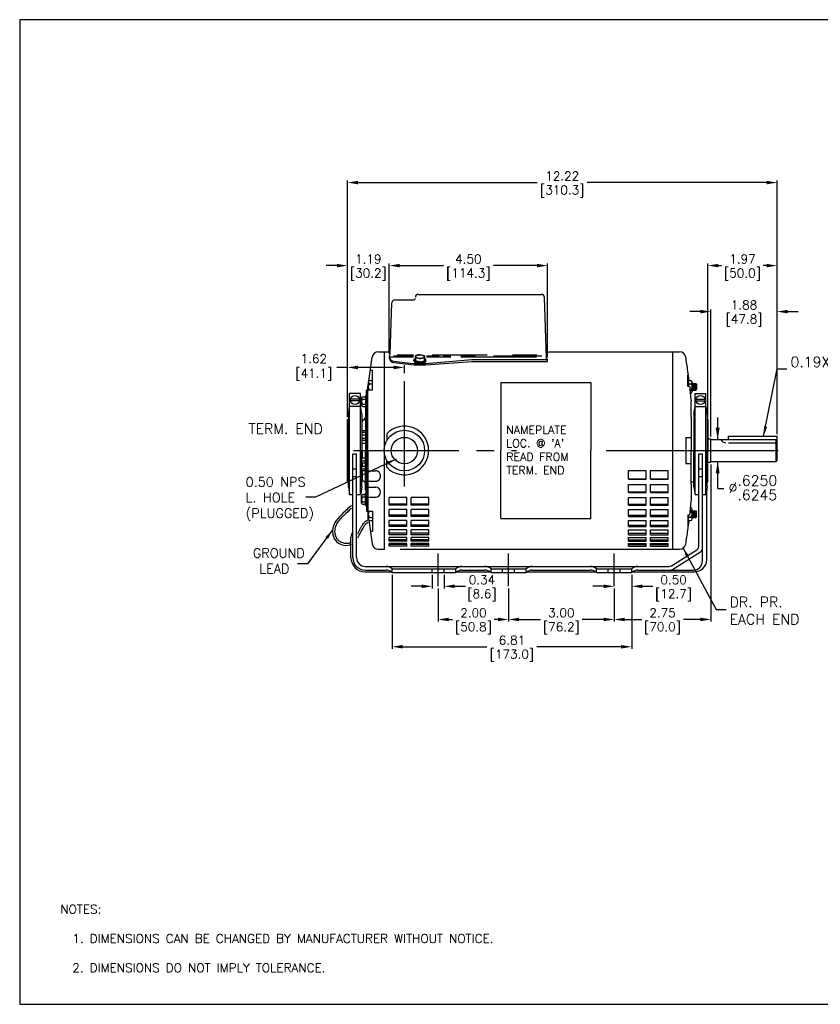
# Model space of a CAD drawing. Extents: x 897.4 to 937.4, y -8.5 to 19.5.
# Tile 1 of 2: x 897.4 to 920.2, y -8.5 to 19.5. Entities that reach past the tile are written whole.
import ezdxf

# ---------------------------------------------------------------- set-up
doc = ezdxf.new("R2010")
doc.units = 0
doc.header["$LTSCALE"] = 4
doc.header["$MEASUREMENT"] = 0
doc.linetypes.add('CENTER2', pattern=[1.125, 0.75, -0.125, 0.125, -0.125])
doc.layers.get('0').update_dxf_attribs({"linetype": 'CONTINUOUS'})
doc.layers.get('DEFPOINTS').update_dxf_attribs({"linetype": 'CONTINUOUS'})
for name, color, linetype in [('CENTER', 40, 'CENTER2'), ('DIMENSIONS', 140, 'CONTINUOUS'), ('DIMENSIONS @ 1', 140, 'CONTINUOUS'), ('TEXT', 140, 'CONTINUOUS')]:
    doc.layers.add(name, color=color, linetype=linetype)
doc.styles.add('ROMANS', font='romans.shx')
doc.styles.get("Standard").update_dxf_attribs({"font": 'romans.shx'})
doc.dimstyles.get("Standard").update_dxf_attribs({"dimtxt": 0.25, "dimasz": 0.3, "dimexe": 0.0625, "dimexo": 0.0625, "dimgap": 0.0625, "dimtad": 0, "dimtih": 1, "dimtoh": 1, "dimzin": 0, "dimdsep": 46, "dimtxsty": 'Standard', "dimcen": 0, "dimadec": 0, "dimazin": 0, "dimtfac": 1, "dimtofl": 0, "dimtmove": 0, "dimatfit": 3, "dimfxl": 0, "dimtolj": 1, "dimtzin": 0, "dimarcsym": 0})
doc.dimstyles.new('STANDARD - A-B', dxfattribs={"dimtxt": 0.125, "dimasz": 0.125, "dimexe": 0.0625, "dimexo": 0.0625, "dimgap": 0.045, "dimtad": 0, "dimtih": 1, "dimtoh": 1, "dimdec": 4, "dimzin": 4, "dimdsep": 46, "dimtxsty": 'Standard', "dimcen": 0, "dimclrd": 256, "dimclre": 256, "dimclrt": 256, "dimaunit": 1, "dimazin": 1, "dimtm": 1e-09, "dimtfac": 1, "dimtdec": 4, "dimtofl": 0, "dimtmove": 0, "dimatfit": 2, "dimfxl": 0, "dimtolj": 1, "dimtzin": 4, "dimlwd": -1, "dimlwe": -1, "dimarcsym": 0})

# ---------------------------------------------------------------- blocks, each defined once
blk = doc.blocks.new('*D46')
at = {"layer": 'DEFPOINTS', "color": 0}
for p in [(918.948, 14.834), (906.729, 8.104), (918.948, 7.622)]:
    blk.add_point(p, dxfattribs=at)
at = {"layer": 'DIMENSIONS', "color": 0, "lineweight": -2}
for p, q in [((906.729, 8.167), (906.729, 14.896)), ((918.948, 7.684), (918.948, 14.896)), ((907.029, 14.834), (912.127, 14.834)), ((918.648, 14.834), (913.55, 14.834))]:
    blk.add_line(p, q, dxfattribs=at)
at = {"layer": 'DIMENSIONS', "color": 0}
for points in [[(907.029, 14.884), (907.029, 14.784), (906.729, 14.834)], [(918.648, 14.884), (918.648, 14.784), (918.948, 14.834)]]:
    blk.add_solid(points, dxfattribs=at)
at = {"layer": 'DIMENSIONS', "color": 0, "char_height": 0.25, "attachment_point": 5}
for s, insert in [('\\A1;12.22', (912.839, 15.021)), ('\\A1;[310.3]', (912.839, 14.581))]:
    blk.add_mtext(s, dxfattribs=dict(at, insert=insert))
blk = doc.blocks.new('*D47')
at = {"layer": 'DEFPOINTS', "color": 0}
for p in [(906.729, 12.473), (907.919, 9.91), (906.729, 8.104)]:
    blk.add_point(p, dxfattribs=at)
at = {"layer": 'DIMENSIONS', "color": 0, "lineweight": -2}
for p, q in [((906.429, 12.473), (906.129, 12.473)), ((906.729, 8.167), (906.729, 12.535)), ((907.919, 9.972), (907.919, 12.535)), ((908.219, 12.473), (908.519, 12.473))]:
    blk.add_line(p, q, dxfattribs=at)
at = {"layer": 'DIMENSIONS', "color": 0}
for points in [[(906.429, 12.523), (906.429, 12.423), (906.729, 12.473)], [(908.219, 12.523), (908.219, 12.423), (907.919, 12.473)]]:
    blk.add_solid(points, dxfattribs=at)
at = {"layer": 'DIMENSIONS', "color": 0, "char_height": 0.25, "attachment_point": 5}
for s, insert in [('\\A1;1.19', (907.324, 12.66)), ('\\A1;[30.2]', (907.324, 12.22))]:
    blk.add_mtext(s, dxfattribs=dict(at, insert=insert))
blk = doc.blocks.new('*D48')
at = {"layer": 'DEFPOINTS', "color": 0}
for p in [(906.729, 9.577), (908.349, 9.349), (906.729, 8.104)]:
    blk.add_point(p, dxfattribs=at)
at = {"layer": 'DIMENSIONS', "color": 0, "lineweight": -2}
for p, q in [((906.729, 9.577), (906.429, 9.577)), ((906.729, 8.167), (906.729, 9.639)), ((908.049, 9.577), (907.029, 9.577)), ((908.349, 9.412), (908.349, 9.639))]:
    blk.add_line(p, q, dxfattribs=at)
at = {"layer": 'DIMENSIONS', "color": 0}
for points in [[(907.029, 9.627), (907.029, 9.527), (906.729, 9.577)], [(908.049, 9.627), (908.049, 9.527), (908.349, 9.577)]]:
    blk.add_solid(points, dxfattribs=at)
at = {"layer": 'DIMENSIONS', "color": 0, "insert": (905.688, 9.577), "char_height": 0.25, "attachment_point": 5}
blk.add_mtext('\\A1; 1.62\\P [41.1]', dxfattribs=at)
blk = doc.blocks.new('*D49')
at = {"layer": 'DEFPOINTS', "color": 0}
for p in [(912.419, 12.473), (907.919, 9.91), (912.419, 9.804)]:
    blk.add_point(p, dxfattribs=at)
at = {"layer": 'DIMENSIONS', "color": 0, "lineweight": -2}
for p, q in [((907.919, 9.972), (907.919, 12.535)), ((908.219, 12.473), (909.458, 12.473)), ((912.119, 12.473), (910.881, 12.473)), ((912.419, 9.867), (912.419, 12.535))]:
    blk.add_line(p, q, dxfattribs=at)
at = {"layer": 'DIMENSIONS', "color": 0}
for points in [[(908.219, 12.523), (908.219, 12.423), (907.919, 12.473)], [(912.119, 12.523), (912.119, 12.423), (912.419, 12.473)]]:
    blk.add_solid(points, dxfattribs=at)
at = {"layer": 'DIMENSIONS', "color": 0, "char_height": 0.25, "attachment_point": 5}
for s, insert in [('\\A1;4.50', (910.169, 12.66)), ('\\A1;[114.3]', (910.169, 12.22))]:
    blk.add_mtext(s, dxfattribs=dict(at, insert=insert))
blk = doc.blocks.new('*D50')
at = {"layer": 'DEFPOINTS', "color": 0}
for p in [(909.143, 3.744), (909.483, 3.744), (909.483, 3.353)]:
    blk.add_point(p, dxfattribs=at)
at = {"layer": 'DIMENSIONS', "color": 0, "lineweight": -2}
for p, q in [((909.143, 3.682), (909.143, 3.29)), ((909.483, 3.682), (909.483, 3.29)), ((908.843, 3.353), (908.543, 3.353)), ((909.783, 3.353), (910.083, 3.353))]:
    blk.add_line(p, q, dxfattribs=at)
at = {"layer": 'DIMENSIONS', "color": 0}
for points in [[(908.843, 3.403), (908.843, 3.303), (909.143, 3.353)], [(909.783, 3.403), (909.783, 3.303), (909.483, 3.353)]]:
    blk.add_solid(points, dxfattribs=at)
at = {"layer": 'DIMENSIONS', "color": 0, "char_height": 0.25, "attachment_point": 5}
for s, insert in [('\\A1;0.34', (910.556, 3.54)), ('\\A1;[8.6]', (910.556, 3.1))]:
    blk.add_mtext(s, dxfattribs=dict(at, insert=insert))
blk = doc.blocks.new('*D51')
at = {"layer": 'DEFPOINTS', "color": 0}
for p in [(909.313, 3.357), (911.313, 3.357), (911.313, 2.41)]:
    blk.add_point(p, dxfattribs=at)
at = {"layer": 'DIMENSIONS', "color": 0, "lineweight": -2}
for p, q in [((909.313, 3.294), (909.313, 2.348)), ((911.313, 3.294), (911.313, 2.348)), ((909.613, 2.41), (909.721, 2.41)), ((911.013, 2.41), (910.905, 2.41))]:
    blk.add_line(p, q, dxfattribs=at)
at = {"layer": 'DIMENSIONS', "color": 0}
for points in [[(909.613, 2.46), (909.613, 2.36), (909.313, 2.41)], [(911.013, 2.46), (911.013, 2.36), (911.313, 2.41)]]:
    blk.add_solid(points, dxfattribs=at)
at = {"layer": 'DIMENSIONS', "color": 0, "char_height": 0.25, "attachment_point": 5}
for s, insert in [('\\A1;2.00', (910.313, 2.598)), ('\\A1;[50.8]', (910.313, 2.157))]:
    blk.add_mtext(s, dxfattribs=dict(at, insert=insert))
blk = doc.blocks.new('*D52')
at = {"layer": 'DEFPOINTS', "color": 0}
for p in [(911.313, 3.357), (914.313, 3.357), (914.313, 2.41)]:
    blk.add_point(p, dxfattribs=at)
at = {"layer": 'DIMENSIONS', "color": 0, "lineweight": -2}
for p, q in [((911.313, 3.294), (911.313, 2.348)), ((914.313, 3.294), (914.313, 2.348)), ((911.613, 2.41), (912.221, 2.41)), ((914.013, 2.41), (913.405, 2.41))]:
    blk.add_line(p, q, dxfattribs=at)
at = {"layer": 'DIMENSIONS', "color": 0}
for points in [[(911.613, 2.46), (911.613, 2.36), (911.313, 2.41)], [(914.013, 2.46), (914.013, 2.36), (914.313, 2.41)]]:
    blk.add_solid(points, dxfattribs=at)
at = {"layer": 'DIMENSIONS', "color": 0, "char_height": 0.25, "attachment_point": 5}
for s, insert in [('\\A1;3.00', (912.813, 2.598)), ('\\A1;[76.2]', (912.813, 2.157))]:
    blk.add_mtext(s, dxfattribs=dict(at, insert=insert))
blk = doc.blocks.new('*D53')
at = {"layer": 'DEFPOINTS', "color": 0}
for p in [(917.068, 6.88), (914.313, 3.357), (917.068, 2.41)]:
    blk.add_point(p, dxfattribs=at)
at = {"layer": 'DIMENSIONS', "color": 0, "lineweight": -2}
for p, q in [((917.068, 6.817), (917.068, 2.348)), ((914.313, 3.294), (914.313, 2.348)), ((914.613, 2.41), (915.098, 2.41)), ((916.768, 2.41), (916.283, 2.41))]:
    blk.add_line(p, q, dxfattribs=at)
at = {"layer": 'DIMENSIONS', "color": 0}
for points in [[(914.613, 2.46), (914.613, 2.36), (914.313, 2.41)], [(916.768, 2.46), (916.768, 2.36), (917.068, 2.41)]]:
    blk.add_solid(points, dxfattribs=at)
at = {"layer": 'DIMENSIONS', "color": 0, "char_height": 0.25, "attachment_point": 5}
for s, insert in [('\\A1;2.75', (915.69, 2.598)), ('\\A1;[70.0]', (915.69, 2.157))]:
    blk.add_mtext(s, dxfattribs=dict(at, insert=insert))
blk = doc.blocks.new('*D54')
at = {"layer": 'DEFPOINTS', "color": 0}
for p in [(914.813, 3.744), (914.313, 3.357), (914.813, 3.353)]:
    blk.add_point(p, dxfattribs=at)
at = {"layer": 'DIMENSIONS', "color": 0, "lineweight": -2}
for p, q in [((914.813, 3.682), (914.813, 3.29)), ((914.013, 3.353), (913.713, 3.353)), ((914.313, 3.294), (914.313, 3.29)), ((915.113, 3.353), (915.413, 3.353))]:
    blk.add_line(p, q, dxfattribs=at)
at = {"layer": 'DIMENSIONS', "color": 0}
for points in [[(914.013, 3.403), (914.013, 3.303), (914.313, 3.353)], [(915.113, 3.403), (915.113, 3.303), (914.813, 3.353)]]:
    blk.add_solid(points, dxfattribs=at)
at = {"layer": 'DIMENSIONS', "color": 0, "char_height": 0.25, "attachment_point": 5}
for s, insert in [('\\A1;0.50', (916.005, 3.54)), ('\\A1;[12.7]', (916.005, 3.1))]:
    blk.add_mtext(s, dxfattribs=dict(at, insert=insert))
blk = doc.blocks.new('*D55')
at = {"layer": 'DEFPOINTS', "color": 0}
for p in [(908.001, 3.744), (914.813, 3.744), (914.813, 1.634)]:
    blk.add_point(p, dxfattribs=at)
at = {"layer": 'DIMENSIONS', "color": 0, "lineweight": -2}
for p, q in [((908.001, 3.682), (908.001, 1.571)), ((914.813, 3.682), (914.813, 1.571)), ((908.301, 1.634), (910.696, 1.634)), ((914.513, 1.634), (912.118, 1.634))]:
    blk.add_line(p, q, dxfattribs=at)
at = {"layer": 'DIMENSIONS', "color": 0}
for points in [[(908.301, 1.684), (908.301, 1.584), (908.001, 1.634)], [(914.513, 1.684), (914.513, 1.584), (914.813, 1.634)]]:
    blk.add_solid(points, dxfattribs=at)
at = {"layer": 'DIMENSIONS', "color": 0, "char_height": 0.25, "attachment_point": 5}
for s, insert in [('\\A1;6.81', (911.407, 1.821)), ('\\A1;[173.0]', (911.407, 1.381))]:
    blk.add_mtext(s, dxfattribs=dict(at, insert=insert))
blk = doc.blocks.new('*D56')
at = {"layer": 'DEFPOINTS', "color": 0}
for p in [(918.948, 12.473), (916.978, 8.104), (918.948, 7.622)]:
    blk.add_point(p, dxfattribs=at)
at = {"layer": 'DIMENSIONS', "color": 0, "lineweight": -2}
for p, q in [((916.978, 8.167), (916.978, 12.535)), ((917.278, 12.473), (917.371, 12.473)), ((918.648, 12.473), (918.555, 12.473)), ((918.948, 7.684), (918.948, 12.535))]:
    blk.add_line(p, q, dxfattribs=at)
at = {"layer": 'DIMENSIONS', "color": 0}
for points in [[(917.278, 12.523), (917.278, 12.423), (916.978, 12.473)], [(918.648, 12.523), (918.648, 12.423), (918.948, 12.473)]]:
    blk.add_solid(points, dxfattribs=at)
at = {"layer": 'DIMENSIONS', "color": 0, "char_height": 0.25, "attachment_point": 5}
for s, insert in [('\\A1;1.97', (917.963, 12.66)), ('\\A1;[50.0]', (917.963, 12.22))]:
    blk.add_mtext(s, dxfattribs=dict(at, insert=insert))
blk = doc.blocks.new('*D57')
at = {"layer": 'DEFPOINTS', "color": 0}
for p in [(918.948, 11.165), (918.948, 7.622), (917.068, 7.549)]:
    blk.add_point(p, dxfattribs=at)
at = {"layer": 'DIMENSIONS', "color": 0, "lineweight": -2}
for p, q in [((917.068, 7.611), (917.068, 11.228)), ((918.948, 7.684), (918.948, 11.228)), ((916.768, 11.165), (916.468, 11.165)), ((919.248, 11.165), (919.548, 11.165))]:
    blk.add_line(p, q, dxfattribs=at)
at = {"layer": 'DIMENSIONS', "color": 0}
for points in [[(916.768, 11.215), (916.768, 11.115), (917.068, 11.165)], [(919.248, 11.215), (919.248, 11.115), (918.948, 11.165)]]:
    blk.add_solid(points, dxfattribs=at)
at = {"layer": 'DIMENSIONS', "color": 0, "char_height": 0.25, "attachment_point": 5}
for s, insert in [('\\A1;1.88', (918.008, 11.353)), ('\\A1;[47.8]', (918.008, 10.912))]:
    blk.add_mtext(s, dxfattribs=dict(at, insert=insert))

msp = doc.modelspace()

# ---------------------------------------------------------------- linework, layer by layer
for p, q in [((908.073, 11.495), (908.612, 11.495)), ((908.741, 11.655), (912.25, 11.655)), ((912.391, 9.831), (912.33, 11.578)), ((907.942, 9.95), (907.993, 11.418)), ((907.337, 9.192), (907.432, 9.867)), ((907.61, 10.022), (907.788, 10.022)), ((907.788, 4.407), (907.788, 10.023)), ((907.788, 10.023), (907.944, 10.023)), ((907.919, 9.877), (908.609, 9.877)), ((908.039, 9.907), (908.609, 9.907)), ((908.145, 9.937), (908.609, 9.937)), ((908.792, 9.943), (908.667, 9.913)), ((908.667, 9.913), (908.667, 9.767)), ((908.792, 9.825), (908.667, 9.855)), ((908.792, 9.943), (908.917, 9.913)), ((908.792, 9.825), (908.917, 9.855)), ((908.917, 9.767), (908.917, 9.913)), ((908.917, 9.897), (908.917, 9.867)), ((908.954, 9.687), (910.27, 9.804)), ((908.976, 9.907), (909.338, 9.907)), ((908.976, 9.877), (909.673, 9.877)), ((909.136, 9.937), (910.705, 9.937)), ((909.454, 9.907), (909.673, 9.907)), ((909.959, 9.907), (910.368, 9.907)), ((909.959, 9.877), (912.108, 9.877)), ((910.268, 9.804), (912.419, 9.804)), ((910.888, 9.907), (912.255, 9.907)), ((911.427, 9.937), (912.12, 9.937)), ((912.384, 10.023), (916.172, 10.023)), ((912.419, 9.75), (912.419, 9.804)), ((915.978, 10.023), (915.978, 4.406)), ((908.053, 9.752), (908.512, 9.703)), ((908.053, 9.714), (908.625, 9.652)), ((908.512, 9.703), (908.625, 9.691)), ((908.622, 9.763), (908.622, 9.793)), ((908.625, 9.691), (908.954, 9.687)), ((908.625, 9.653), (908.954, 9.648)), ((908.792, 9.738), (908.667, 9.767)), ((908.792, 9.738), (908.917, 9.767)), ((908.955, 9.648), (910.271, 9.75)), ((908.962, 9.763), (908.962, 9.794)), ((910.268, 9.75), (912.419, 9.75)), ((907.381, 9.504), (907.443, 9.504)), ((907.443, 8.943), (907.443, 9.504)), ((916.413, 9.047), (916.413, 9.358)), ((916.413, 9.358), (916.427, 9.358)), ((907.301, 8.934), (907.323, 9.094)), ((907.323, 9.159), (907.323, 8.943)), ((907.368, 9.205), (907.443, 9.205)), ((907.368, 9.114), (907.443, 9.114)), ((911.095, 9.152), (911.095, 7.214)), ((911.095, 9.152), (913.651, 9.152)), ((913.651, 9.152), (913.651, 7.214)), ((916.413, 9.047), (916.466, 9.047)), ((916.458, 9.204), (916.488, 9.204)), ((916.458, 9.114), (916.488, 9.114)), ((916.533, 9.159), (916.533, 9.133)), ((916.533, 9.133), (916.533, 8.889)), ((916.533, 9.119), (916.633, 9.119)), ((916.573, 9.119), (916.573, 8.93)), ((916.603, 9.1), (916.603, 8.947)), ((916.633, 9.119), (916.633, 8.93)), ((916.633, 9.119), (916.653, 9.099)), ((916.653, 9.099), (916.653, 8.95)), ((906.791, 5.964), (906.791, 8.84)), ((907.101, 8.84), (906.791, 8.84)), ((907.101, 5.964), (907.101, 8.84)), ((907.133, 8.708), (907.133, 8.5)), ((907.165, 8.74), (907.243, 8.74)), ((907.243, 8.778), (907.243, 8.43)), ((907.243, 8.778), (907.273, 8.778)), ((907.273, 7.214), (907.273, 8.934)), ((907.273, 8.934), (907.313, 8.934)), ((907.273, 8.778), (907.273, 8.43)), ((907.313, 8.943), (907.443, 8.943)), ((907.313, 7.214), (907.313, 8.943)), ((916.479, 8.934), (916.488, 8.934)), ((916.533, 8.93), (916.633, 8.93)), ((916.533, 8.915), (916.533, 8.889)), ((916.615, 5.964), (916.615, 8.84)), ((916.615, 8.84), (916.925, 8.84)), ((916.633, 8.93), (916.653, 8.95)), ((916.925, 5.964), (916.925, 8.84)), ((906.759, 8.244), (906.791, 8.467)), ((907.101, 8.464), (906.791, 8.464)), ((907.074, 8.672), (906.817, 8.672)), ((907.074, 8.632), (906.817, 8.632)), ((907.135, 8.244), (907.104, 8.465)), ((907.165, 8.677), (907.243, 8.677)), ((907.165, 8.532), (907.243, 8.532)), ((907.165, 8.468), (907.243, 8.468)), ((907.243, 8.43), (907.273, 8.43)), ((907.257, 7.214), (907.257, 8.43)), ((916.509, 8.214), (916.509, 8.624)), ((916.583, 8.244), (916.614, 8.464)), ((916.615, 8.464), (916.925, 8.464)), ((916.642, 8.672), (916.899, 8.672)), ((916.642, 8.632), (916.899, 8.632)), ((916.959, 8.244), (916.928, 8.464)), ((906.759, 8.244), (906.759, 7.214)), ((907.135, 8.244), (907.135, 7.214)), ((907.239, 8.339), (907.255, 8.339)), ((907.239, 8.339), (907.239, 7.214)), ((916.509, 8.171), (916.509, 8.214)), ((916.509, 8.171), (916.509, 7.214)), ((916.583, 8.244), (916.583, 7.214)), ((916.959, 8.244), (916.959, 7.214)), ((906.729, 6.324), (906.729, 8.104)), ((906.729, 8.104), (906.759, 8.104)), ((907.15, 7.785), (907.15, 8.031)), ((916.959, 8.104), (916.978, 8.104)), ((916.978, 8.104), (916.978, 7.214)), ((907.135, 7.785), (907.239, 7.785)), ((907.135, 7.737), (907.239, 7.737)), ((907.135, 7.656), (907.239, 7.656)), ((907.135, 7.566), (907.239, 7.566)), ((907.15, 7.566), (907.15, 7.656)), ((907.849, 7.694), (907.849, 7.498)), ((916.354, 7.582), (916.509, 7.582)), ((916.354, 7.582), (916.354, 6.846)), ((917.568, 7.622), (918.948, 7.622)), ((917.568, 7.527), (917.568, 7.622)), ((918.948, 6.932), (918.948, 7.622)), ((907.135, 7.509), (907.239, 7.509)), ((907.135, 7.427), (907.239, 7.427)), ((907.15, 7.214), (907.15, 7.427)), ((916.978, 7.549), (917.068, 7.549)), ((917.068, 6.88), (917.068, 7.549)), ((917.068, 7.527), (918.918, 7.527)), ((917.568, 7.432), (918.918, 7.432)), ((918.918, 6.902), (918.918, 7.527)), ((918.948, 7.497), (918.918, 7.527)), ((906.759, 6.184), (906.759, 7.214)), ((906.883, 4.164), (906.883, 7.124)), ((906.883, 7.124), (906.988, 7.124)), ((906.988, 4.169), (906.988, 7.124)), ((907.135, 6.184), (907.135, 7.214)), ((907.135, 7.002), (907.239, 7.002)), ((907.15, 7.214), (907.15, 7.002)), ((907.239, 6.089), (907.239, 7.214)), ((907.257, 7.214), (907.257, 5.998)), ((907.273, 7.214), (907.273, 5.494)), ((907.313, 7.214), (907.313, 5.486)), ((911.095, 5.277), (911.095, 7.214)), ((913.651, 5.277), (913.651, 7.214)), ((916.509, 6.258), (916.509, 7.214)), ((916.583, 6.184), (916.583, 7.214)), ((916.719, 7.124), (916.823, 7.124)), ((916.719, 5.31), (916.719, 7.124)), ((916.823, 5.31), (916.823, 7.124)), ((916.959, 6.184), (916.959, 7.214)), ((916.978, 6.324), (916.978, 7.214)), ((907.135, 6.919), (907.239, 6.919)), ((907.135, 6.863), (907.239, 6.863)), ((907.135, 6.773), (907.239, 6.773)), ((907.15, 6.863), (907.15, 6.773)), ((907.849, 6.738), (907.849, 6.93)), ((916.354, 6.846), (916.509, 6.846)), ((916.978, 6.88), (917.068, 6.88)), ((917.068, 6.902), (918.918, 6.902)), ((918.918, 6.902), (918.948, 6.932)), ((906.883, 6.694), (906.988, 6.694)), ((906.883, 6.476), (906.988, 6.476)), ((907.135, 6.691), (907.239, 6.691)), ((907.135, 6.644), (907.239, 6.644)), ((907.15, 6.644), (907.15, 6.397)), ((907.313, 6.638), (907.524, 6.638)), ((914.726, 6.397), (914.726, 6.643)), ((914.726, 6.643), (915.226, 6.643)), ((915.226, 6.397), (915.226, 6.643)), ((915.346, 6.643), (915.846, 6.643)), ((915.346, 6.397), (915.346, 6.643)), ((915.846, 6.397), (915.846, 6.643)), ((916.719, 6.694), (916.823, 6.694)), ((916.719, 6.476), (916.823, 6.476)), ((906.729, 6.324), (906.759, 6.324)), ((906.759, 6.184), (906.788, 5.979)), ((907.135, 6.184), (907.107, 5.982)), ((907.313, 6.339), (907.524, 6.339)), ((907.313, 6.17), (907.533, 6.17)), ((914.726, 6.411), (915.226, 6.411)), ((914.726, 6.397), (915.226, 6.397)), ((914.726, 6.017), (914.726, 6.252)), ((914.726, 6.252), (915.226, 6.252)), ((915.226, 6.017), (915.226, 6.252)), ((915.346, 6.411), (915.846, 6.411)), ((915.346, 6.397), (915.846, 6.397)), ((915.346, 6.252), (915.846, 6.252)), ((915.346, 6.017), (915.346, 6.252)), ((915.846, 6.017), (915.846, 6.252)), ((916.509, 6.258), (916.509, 6.214)), ((916.509, 6.214), (916.509, 5.804)), ((916.536, 6.318), (916.583, 6.32)), ((916.583, 6.184), (916.614, 5.964)), ((916.959, 6.184), (916.928, 5.964)), ((916.959, 6.324), (916.978, 6.324)), ((906.788, 5.979), (906.791, 5.979)), ((906.791, 5.964), (906.883, 5.964)), ((906.988, 5.964), (907.101, 5.964)), ((907.101, 5.981), (907.107, 5.982)), ((907.133, 5.72), (907.133, 5.929)), ((907.165, 5.96), (907.243, 5.96)), ((907.165, 5.897), (907.243, 5.897)), ((907.239, 6.089), (907.255, 6.089)), ((907.243, 5.65), (907.243, 5.998)), ((907.243, 5.998), (907.273, 5.998)), ((907.273, 5.65), (907.273, 5.998)), ((907.313, 5.889), (907.533, 5.889)), ((908.421, 5.88), (907.921, 5.88)), ((907.921, 5.662), (907.921, 5.88)), ((908.421, 5.662), (908.421, 5.88)), ((908.541, 5.662), (908.541, 5.88)), ((909.041, 5.88), (908.541, 5.88)), ((909.041, 5.662), (909.041, 5.88)), ((914.726, 6.038), (915.226, 6.038)), ((914.726, 6.017), (915.226, 6.017)), ((914.726, 5.662), (914.726, 5.88)), ((914.726, 5.88), (915.226, 5.88)), ((915.226, 5.662), (915.226, 5.88)), ((915.346, 6.038), (915.846, 6.038)), ((915.346, 6.017), (915.846, 6.017)), ((915.346, 5.88), (915.846, 5.88)), ((915.346, 5.662), (915.346, 5.88)), ((915.846, 5.662), (915.846, 5.88)), ((916.614, 5.964), (916.719, 5.964)), ((916.823, 5.964), (916.928, 5.964)), ((916.948, 5.31), (916.948, 6.108)), ((907.165, 5.752), (907.243, 5.752)), ((907.165, 5.688), (907.243, 5.688)), ((907.243, 5.65), (907.273, 5.65)), ((908.421, 5.689), (907.921, 5.689)), ((908.421, 5.662), (907.921, 5.662)), ((909.041, 5.689), (908.541, 5.689)), ((909.041, 5.662), (908.541, 5.662)), ((914.726, 5.689), (915.226, 5.689)), ((914.726, 5.662), (915.226, 5.662)), ((915.346, 5.689), (915.846, 5.689)), ((915.346, 5.662), (915.846, 5.662)), ((907.273, 5.494), (907.313, 5.494)), ((907.301, 5.494), (907.323, 5.335)), ((907.313, 5.486), (907.443, 5.486)), ((907.323, 5.269), (907.323, 5.486)), ((907.443, 5.486), (907.443, 4.925)), ((908.421, 5.537), (907.921, 5.537)), ((907.921, 5.34), (907.921, 5.537)), ((908.421, 5.373), (907.921, 5.373)), ((908.421, 5.34), (907.921, 5.34)), ((908.421, 5.34), (908.421, 5.537)), ((908.541, 5.34), (908.541, 5.537)), ((909.041, 5.537), (908.541, 5.537)), ((909.041, 5.373), (908.541, 5.373)), ((909.041, 5.34), (908.541, 5.34)), ((909.041, 5.34), (909.041, 5.537)), ((914.726, 5.34), (914.726, 5.537)), ((914.726, 5.537), (915.226, 5.537)), ((914.726, 5.373), (915.226, 5.373)), ((914.726, 5.34), (915.226, 5.34)), ((915.226, 5.34), (915.226, 5.537)), ((915.346, 5.537), (915.846, 5.537)), ((915.346, 5.34), (915.346, 5.537)), ((915.346, 5.373), (915.846, 5.373)), ((915.346, 5.34), (915.846, 5.34)), ((915.846, 5.34), (915.846, 5.537)), ((916.413, 5.381), (916.413, 5.07)), ((916.413, 5.381), (916.466, 5.381)), ((916.479, 5.495), (916.488, 5.495)), ((916.533, 5.514), (916.533, 5.539)), ((916.533, 5.296), (916.533, 5.539)), ((916.533, 5.499), (916.633, 5.499)), ((916.573, 5.31), (916.573, 5.499)), ((916.603, 5.329), (916.603, 5.482)), ((916.633, 5.31), (916.633, 5.499)), ((916.633, 5.499), (916.653, 5.479)), ((916.633, 5.31), (916.653, 5.33)), ((916.653, 5.33), (916.653, 5.479)), ((907.337, 5.237), (907.432, 4.562)), ((907.368, 5.314), (907.443, 5.314)), ((907.368, 5.224), (907.443, 5.224)), ((908.421, 5.229), (907.921, 5.229)), ((907.921, 5.057), (907.921, 5.229)), ((908.421, 5.095), (907.921, 5.095)), ((908.421, 5.057), (907.921, 5.057)), ((908.421, 5.057), (908.421, 5.229)), ((908.541, 5.057), (908.541, 5.229)), ((909.041, 5.229), (908.541, 5.229)), ((909.041, 5.095), (908.541, 5.095)), ((909.041, 5.057), (908.541, 5.057)), ((909.041, 5.057), (909.041, 5.229)), ((911.095, 5.277), (913.651, 5.277)), ((914.726, 5.057), (914.726, 5.229)), ((914.726, 5.229), (915.226, 5.229)), ((914.726, 5.095), (915.226, 5.095)), ((914.726, 5.057), (915.226, 5.057)), ((915.226, 5.057), (915.226, 5.229)), ((915.346, 5.229), (915.846, 5.229)), ((915.346, 5.057), (915.346, 5.229)), ((915.346, 5.095), (915.846, 5.095)), ((915.346, 5.057), (915.846, 5.057)), ((915.846, 5.057), (915.846, 5.229)), ((916.413, 5.07), (916.427, 5.07)), ((916.458, 5.315), (916.488, 5.315)), ((916.458, 5.225), (916.488, 5.225)), ((916.533, 5.31), (916.633, 5.31)), ((916.533, 5.27), (916.533, 5.296)), ((916.719, 4.489), (916.719, 5.31)), ((916.823, 4.064), (916.823, 5.31)), ((916.948, 4.114), (916.948, 5.31)), ((907.381, 4.925), (907.443, 4.925)), ((908.421, 4.962), (907.921, 4.962)), ((907.921, 4.819), (907.921, 4.962)), ((908.421, 4.862), (907.921, 4.862)), ((908.421, 4.819), (907.921, 4.819)), ((908.421, 4.819), (908.421, 4.962)), ((909.041, 4.962), (908.541, 4.962)), ((908.541, 4.819), (908.541, 4.962)), ((909.041, 4.862), (908.541, 4.862)), ((909.041, 4.819), (908.541, 4.819)), ((909.041, 4.819), (909.041, 4.962)), ((914.726, 4.962), (915.226, 4.962)), ((914.726, 4.819), (914.726, 4.962)), ((914.726, 4.862), (915.226, 4.862)), ((914.726, 4.819), (915.226, 4.819)), ((915.226, 4.819), (915.226, 4.962)), ((915.346, 4.962), (915.846, 4.962)), ((915.346, 4.819), (915.346, 4.962)), ((915.346, 4.862), (915.846, 4.862)), ((915.346, 4.819), (915.846, 4.819)), ((915.846, 4.819), (915.846, 4.962)), ((906.831, 4.164), (906.831, 4.752)), ((908.42, 4.571), (907.92, 4.571)), ((907.92, 4.494), (907.92, 4.571)), ((908.42, 4.543), (907.92, 4.543)), ((908.42, 4.494), (907.92, 4.494)), ((908.421, 4.743), (907.921, 4.743)), ((907.921, 4.632), (907.921, 4.743)), ((908.421, 4.678), (907.921, 4.678)), ((908.421, 4.632), (907.921, 4.632)), ((908.42, 4.494), (908.42, 4.571)), ((908.421, 4.632), (908.421, 4.743)), ((909.04, 4.571), (908.54, 4.571)), ((908.54, 4.494), (908.54, 4.571)), ((909.04, 4.543), (908.54, 4.543)), ((909.04, 4.494), (908.54, 4.494)), ((909.041, 4.743), (908.541, 4.743)), ((908.541, 4.632), (908.541, 4.743)), ((909.041, 4.678), (908.541, 4.678)), ((909.041, 4.632), (908.541, 4.632)), ((909.04, 4.494), (909.04, 4.571)), ((909.041, 4.632), (909.041, 4.743)), ((914.726, 4.743), (915.226, 4.743)), ((914.726, 4.632), (914.726, 4.743)), ((914.726, 4.678), (915.226, 4.678)), ((914.726, 4.632), (915.226, 4.632)), ((914.727, 4.571), (915.227, 4.571)), ((914.727, 4.494), (914.727, 4.571)), ((914.727, 4.543), (915.227, 4.543)), ((914.727, 4.494), (915.227, 4.494)), ((915.226, 4.632), (915.226, 4.743)), ((915.227, 4.494), (915.227, 4.571)), ((915.346, 4.743), (915.846, 4.743)), ((915.346, 4.632), (915.346, 4.743)), ((915.346, 4.678), (915.846, 4.678)), ((915.346, 4.632), (915.846, 4.632)), ((915.347, 4.571), (915.847, 4.571)), ((915.347, 4.494), (915.347, 4.571)), ((915.347, 4.543), (915.847, 4.543)), ((915.347, 4.494), (915.847, 4.494)), ((915.846, 4.632), (915.846, 4.743)), ((915.847, 4.494), (915.847, 4.571)), ((907.61, 4.407), (907.788, 4.407)), ((908.228, 4.406), (915.978, 4.406)), ((915.942, 3.937), (916.662, 4.387)), ((915.972, 3.832), (916.767, 4.329)), ((915.978, 4.406), (916.172, 4.406)), ((907.231, 3.764), (907.978, 3.764)), ((907.232, 3.814), (907.828, 3.814)), ((907.238, 3.919), (915.879, 3.919)), ((908.001, 3.744), (908.001, 3.849)), ((908.001, 3.849), (909.813, 3.849)), ((908.001, 3.744), (909.813, 3.744)), ((909.143, 3.744), (909.143, 3.849)), ((909.483, 3.744), (909.483, 3.849)), ((909.813, 3.744), (909.813, 3.849)), ((909.837, 3.764), (910.79, 3.764)), ((909.987, 3.814), (910.64, 3.814)), ((910.813, 3.849), (911.813, 3.849)), ((910.813, 3.744), (910.813, 3.849)), ((910.813, 3.744), (911.813, 3.744)), ((910.823, 3.744), (911.574, 3.744)), ((911.143, 3.744), (911.143, 3.849)), ((911.483, 3.744), (911.483, 3.849)), ((911.813, 3.744), (911.813, 3.849)), ((911.837, 3.764), (913.79, 3.764)), ((911.987, 3.814), (913.64, 3.814)), ((913.813, 3.744), (913.813, 3.849)), ((913.813, 3.849), (914.813, 3.849)), ((913.813, 3.744), (914.813, 3.744)), ((914.143, 3.744), (914.143, 3.849)), ((914.483, 3.744), (914.483, 3.849)), ((914.813, 3.744), (914.813, 3.849)), ((914.837, 3.764), (916.598, 3.764)), ((914.987, 3.814), (916.573, 3.814))]:
    msp.add_line(p, q)
for centre, radius in [((906.946, 8.652), 0.13), ((916.77, 8.652), 0.13), ((908.349, 7.214), 0.575), ((908.349, 7.214), 0.375)]:
    msp.add_circle(centre, radius)
for centre, radius, start, end in [((908.073, 11.415), 0.08, 90, 177.9997), ((908.611, 11.545), 0.05, 270, 0), ((908.741, 11.576), 0.0799, 90, 180.0003), ((912.25, 11.575), 0.08, 2.0003, 90), ((907.61, 9.842), 0.18, 90, 172), ((907.892, 9.952), 0.05, 303.4353, 358.0006), ((908.069, 9.901), 0.15, 176.7226, 263.8814), ((908.069, 9.863), 0.15, 180.0001, 263.8814), ((912.437, 9.851), 0.05, 181.9994, 249.0308), ((916.172, 9.843), 0.18, 9.5635, 89.9994), ((900.572, 7.214), 16, 8.1202, 9.5633), ((900.572, 7.214), 16, 7.1389, 8.1202), ((907.368, 9.16), 0.045, 89.9983, 269.9983), ((907.436, 9.024), 0.113, 126.8697, 226.3847), ((916.458, 9.159), 0.045, 90.0003, 269.9997), ((916.526, 9.024), 0.113, 126.8697, 168.1189), ((900.572, 7.214), 16, 5.0568, 6.5775), ((916.488, 9.159), 0.045, 270.0003, 89.9997), ((916.421, 9.024), 0.113, 306.8697, 53.1304), ((907.165, 8.708), 0.0318, 90, 270), ((916.488, 8.889), 0.045, 270.0003, 89.9997), ((907.231, 8.604), 0.098, 132.462, 227.5379), ((907.165, 8.5), 0.0318, 90.0009, 269.9991), ((907.179, 8.147), 0.06, 222.9805, 0), ((907.21, 8.031), 0.06, 104.9715, 180.0001), ((908.349, 7.218), 0.69, 0, 136.4387), ((917.49, 7.587), 0.15, 203.5721, 271.5075), ((908.349, 7.213), 0.69, 223.5613, 0), ((907.524, 6.489), 0.15, 269.9999, 90.0001), ((907.179, 6.281), 0.06, 0, 137.0196), ((907.21, 6.397), 0.06, 180, 255.0285), ((907.533, 6.03), 0.14, 270.1519, 89.8947), ((916.539, 6.258), 0.06, 93.0015, 120.0018), ((907.165, 5.928), 0.0318, 90.0009, 269.9991), ((907.231, 5.824), 0.098, 132.4623, 227.538), ((907.165, 5.72), 0.0318, 90, 270), ((900.572, 7.214), 16, 353.4225, 354.9432), ((907.436, 5.404), 0.113, 133.6154, 233.1303), ((916.526, 5.405), 0.113, 191.8812, 233.1303), ((916.488, 5.54), 0.045, 270.0003, 89.9997), ((916.421, 5.405), 0.113, 306.8697, 53.1303), ((907.368, 5.269), 0.045, 90.0017, 270.0017), ((900.572, 7.214), 16, 351.8798, 352.8612), ((916.458, 5.27), 0.045, 90.0003, 269.9997), ((916.488, 5.27), 0.045, 270.0003, 89.9997), ((907.081, 4.752), 0.25, 142.3727, 180.0002), ((900.572, 7.214), 16, 350.4366, 351.8798), ((907.61, 4.587), 0.18, 188.0001, 270), ((916.172, 4.586), 0.18, 270.0006, 350.4365), ((916.599, 4.489), 0.12, 302.0056, 0), ((916.703, 4.431), 0.12, 302.0056, 0), ((907.231, 4.164), 0.4, 180, 270), ((907.233, 4.164), 0.35, 180, 270), ((907.238, 4.169), 0.25, 180, 270), ((915.879, 4.039), 0.12, 270, 302.0056), ((916.573, 4.064), 0.25, 270, 0), ((916.598, 4.114), 0.35, 270, 0), ((907.828, 3.669), 0.25, 46.0531, 90.0004), ((907.828, 3.564), 0.25, 46.0543, 90), ((909.987, 3.669), 0.25, 90, 133.9457), ((909.987, 3.564), 0.25, 90, 133.9457), ((910.64, 3.669), 0.25, 46.0531, 90.0004), ((910.64, 3.564), 0.25, 46.0543, 90), ((911.987, 3.669), 0.25, 90, 133.9457), ((911.987, 3.564), 0.25, 90, 133.9457), ((913.64, 3.669), 0.25, 46.0531, 90.0004), ((913.64, 3.564), 0.25, 46.0543, 90), ((914.987, 3.669), 0.25, 90, 133.9457), ((914.987, 3.564), 0.25, 90, 133.9457), ((915.909, 3.934), 0.12, 270, 302.0056)]:
    msp.add_arc(centre, radius, start, end)
for points, knots in [([(908.667, 9.84), (908.658, 9.836), (908.644, 9.829), (908.63, 9.815), (908.624, 9.805), (908.622, 9.796), (908.622, 9.789), (908.625, 9.78), (908.632, 9.77), (908.647, 9.756), (908.672, 9.744), (908.699, 9.735), (908.726, 9.73), (908.752, 9.726), (908.778, 9.724), (908.804, 9.724), (908.831, 9.726), (908.858, 9.729), (908.884, 9.735), (908.906, 9.742), (908.926, 9.75), (908.942, 9.76), (908.955, 9.772), (908.961, 9.783), (908.963, 9.794), (908.961, 9.805), (908.949, 9.824), (908.93, 9.835), (908.917, 9.84)], [0, 0, 0, 0, 0.040816, 0.061224, 0.077381, 0.089286, 0.09949, 0.112245, 0.127551, 0.153061, 0.188776, 0.234694, 0.280612, 0.348639, 0.438776, 0.55102, 0.644558, 0.719388, 0.765306, 0.80102, 0.826531, 0.852041, 0.87415, 0.892857, 0.908163, 0.923469, 0.943878, 1, 1, 1, 1]), ([(908.917, 9.884), (908.917, 9.889), (908.915, 9.896), (908.909, 9.903), (908.903, 9.908), (908.893, 9.914), (908.878, 9.922), (908.858, 9.927), (908.839, 9.931), (908.818, 9.934), (908.799, 9.935), (908.778, 9.935), (908.757, 9.933), (908.734, 9.929), (908.713, 9.924), (908.692, 9.915), (908.677, 9.905), (908.67, 9.895), (908.668, 9.888), (908.667, 9.882), (908.669, 9.876), (908.674, 9.867), (908.686, 9.856), (908.706, 9.847), (908.727, 9.84), (908.747, 9.836), (908.765, 9.834), (908.784, 9.833), (908.802, 9.833), (908.822, 9.834), (908.841, 9.837), (908.86, 9.841), (908.875, 9.846), (908.889, 9.852), (908.901, 9.858), (908.91, 9.866), (908.916, 9.875), (908.917, 9.881), (908.917, 9.884)], [0, 0, 0, 0, 0.018707, 0.02551, 0.032313, 0.044218, 0.061224, 0.088435, 0.122449, 0.163265, 0.227891, 0.297619, 0.363095, 0.40051, 0.429422, 0.454082, 0.47449, 0.486395, 0.494898, 0.501701, 0.510204, 0.520408, 0.537415, 0.561224, 0.591837, 0.622449, 0.664966, 0.719388, 0.785714, 0.840986, 0.885204, 0.912415, 0.933673, 0.94898, 0.964286, 0.977891, 0.988095, 1, 1, 1, 1]), ([(908.622, 9.763), (908.622, 9.757), (908.626, 9.748), (908.634, 9.738), (908.642, 9.731), (908.655, 9.722), (908.676, 9.712), (908.702, 9.704), (908.729, 9.699), (908.754, 9.696), (908.776, 9.694), (908.799, 9.694), (908.822, 9.695), (908.85, 9.698), (908.878, 9.703), (908.905, 9.711), (908.925, 9.72), (908.941, 9.729), (908.952, 9.739), (908.96, 9.751), (908.962, 9.759), (908.962, 9.763)], [0, 0, 0, 0, 0.037415, 0.05102, 0.064626, 0.088435, 0.122449, 0.176871, 0.244898, 0.326531, 0.420068, 0.52551, 0.642857, 0.740646, 0.818878, 0.866497, 0.903061, 0.928571, 0.954082, 0.97449, 1, 1, 1, 1]), ([(906.847, 5.648), (906.756, 5.572), (906.667, 5.494), (906.58, 5.409), (906.471, 5.304), (906.364, 5.189), (906.324, 5.043), (906.292, 4.926), (906.303, 4.788), (906.37, 4.687), (906.426, 4.601), (906.522, 4.541), (906.626, 4.522), (906.701, 4.509), (906.78, 4.517), (906.845, 4.55), (906.846, 4.55), (906.847, 4.551), (906.847, 4.551)], [0, 0, 0, 0, 0.166667, 0.166667, 0.166667, 0.333333, 0.333333, 0.333333, 0.5, 0.5, 0.5, 0.666667, 0.666667, 0.666667, 0.833333, 0.833333, 0.833333, 1, 1, 1, 1]), ([(906.847, 5.57), (906.774, 5.508), (906.667, 5.412), (906.526, 5.273), (906.434, 5.158), (906.373, 5.029), (906.36, 4.885), (906.389, 4.767), (906.439, 4.687), (906.513, 4.624), (906.611, 4.581), (906.712, 4.572), (906.792, 4.589), (906.83, 4.609), (906.847, 4.621)], [0, 0, 0, 0, 0.173469, 0.260204, 0.352041, 0.44898, 0.547619, 0.627551, 0.688776, 0.75, 0.826531, 0.901361, 0.952381, 1, 1, 1, 1]), ([(907.024, 4.857), (907.051, 4.906), (907.089, 4.977), (907.141, 5.07), (907.18, 5.13), (907.213, 5.168), (907.238, 5.193), (907.269, 5.218), (907.292, 5.234), (907.306, 5.245)], [0, 0, 0, 0, 0.357143, 0.535714, 0.678571, 0.77381, 0.821429, 0.869048, 1, 1, 1, 1]), ([(907.024, 4.736), (907.038, 4.759), (907.052, 4.783), (907.064, 4.806), (907.102, 4.874), (907.136, 4.94), (907.174, 5.007), (907.202, 5.056), (907.233, 5.106), (907.275, 5.144), (907.288, 5.156), (907.302, 5.166), (907.316, 5.177)], [0, 0, 0, 0, 0.25, 0.25, 0.25, 0.5, 0.5, 0.5, 0.75, 0.75, 0.75, 1, 1, 1, 1])]:
    msp.add_open_spline(points, degree=3, knots=knots)
at = {"layer": 'CENTER'}
for p, q in [((908.349, 6.187), (908.349, 9.438)), ((906.898, 7.214), (911.535, 7.214)), ((914.091, 7.214), (915.978, 7.214)), ((915.978, 7.214), (919.281, 7.214)), ((909.313, 3.357), (909.313, 4.289)), ((911.313, 3.357), (911.313, 4.289)), ((914.313, 3.357), (914.313, 4.289))]:
    msp.add_line(p, q, dxfattribs=at)
at = {"layer": 'DEFPOINTS'}
msp.add_lwpolyline([(897.409, -8.534), (937.409, -8.534), (937.409, 19.466), (897.409, 19.466)], close=True, dxfattribs=at)
at = {"layer": 'DIMENSIONS'}
for p, q in [((917.259, 7.527), (917.259, 8.154)), ((917.259, 6.138), (917.259, 6.902)), ((917.259, 6.138), (917.437, 6.138))]:
    msp.add_line(p, q, dxfattribs=at)
for points in [[(917.259, 7.527), (917.314, 7.86), (917.203, 7.86)], [(917.259, 6.902), (917.203, 6.568), (917.314, 6.568)]]:
    msp.add_solid(points, dxfattribs=at)

# ---------------------------------------------------------------- texts
at = {"layer": 'DIMENSIONS', "char_height": 0.29333, "attachment_point": 1}
for s, insert, width in [('0.19X.019X1.38         KEY', (919.33, 9.881), 2.61486), ('\\A1;%%c\\S.6250^ .6245; ', (917.569, 6.508), 1.51356)]:
    msp.add_mtext(s, dxfattribs=dict(at, insert=insert, width=width))
at = {"layer": 'TEXT', "insert": (903.917, 7.979), "char_height": 0.2933, "width": 2.37766, "attachment_point": 1, "rotation": 0}
msp.add_mtext('TERM. END', dxfattribs=at)
at = {"layer": 'TEXT', "attachment_point": 1}
for s, insert, char_height, width in [("NAMEPLATE LOC. @ 'A' READ FROM TERM. END", (911.246, 7.918), 0.23, 2.04571), ('0.50 NPS L. HOLE (PLUGGED)', (903.836, 6.455), 0.26667, 1.86286), ('GROUND  LEAD', (904.041, 4.432), 0.26667, 1.39429), ('DR. PR. EACH END', (917.598, 3.05), 0.29333, 2.32134)]:
    msp.add_mtext(s, dxfattribs=dict(at, insert=insert, char_height=char_height, width=width))
at = {"layer": 'TEXT', "insert": (898.562, -5.705), "char_height": 0.25, "attachment_point": 1, "style": 'ROMANS'}
msp.add_mtext_dynamic_manual_height_columns('NOTES:\\P\\P  1. DIMENSIONS CAN BE CHANGED BY MANUFACTURER WITHOUT NOTICE.\\P\\P  2. DIMENSIONS DO NOT IMPLY TOLERANCE.', width=22.78763, gutter_width=1.75, heights=[0], dxfattribs=at)

# ---------------------------------------------------------------- dimensions: what is measured, and where the dimension line sits
at = {"layer": 'DIMENSIONS @ 1'}
for base, p1, p2, picture, middle in [((918.948, 14.834), (906.729, 8.104), (918.948, 7.622), '*D46', (912.839, 14.834)), ((906.729, 12.473), (907.919, 9.91), (906.729, 8.104), '*D47', (907.324, 12.473)), ((912.419, 12.473), (907.919, 9.91), (912.419, 9.804), '*D49', (910.169, 12.473)), ((918.948, 12.473), (916.978, 8.104), (918.948, 7.622), '*D56', (917.963, 12.473)), ((918.948, 11.165), (917.068, 7.549), (918.948, 7.622), '*D57', (918.008, 11.165)), ((917.0676, 2.4103), (914.3132, 3.3568), (917.0676, 6.8797), '*D53', (915.6904, 2.4103)), ((914.813, 1.634), (908.001, 3.744), (914.813, 3.744), '*D55', (911.407, 1.634)), ((909.483, 3.353), (909.143, 3.744), (909.483, 3.744), '*D50', (910.556, 3.353)), ((914.813, 3.353), (914.313, 3.357), (914.813, 3.744), '*D54', (916.005, 3.353)), ((911.313, 2.41), (909.313, 3.357), (911.313, 3.357), '*D51', (910.313, 2.41)), ((914.313, 2.41), (911.313, 3.357), (914.313, 3.357), '*D52', (912.813, 2.41))]:
    dim = msp.add_linear_dim(base=base, p1=p1, p2=p2, dimstyle='Standard', override={"dimscale": 1, "dimpost": '\\X', "dimtix": 0, "dimtofl": 0, "dimtmove": 0, "dimatfit": 3}, dxfattribs=at)
    dim.commit()
    dim.dimension.update_dxf_attribs({"geometry": picture, "text_midpoint": middle})
dim = msp.add_linear_dim(base=(906.729, 9.577), p1=(908.349, 9.349), p2=(906.729, 8.104), text=' <>', dimstyle='Standard', override={"dimscale": 1, "dimpost": '\\X', "dimtix": 0, "dimtofl": 0, "dimtmove": 0, "dimatfit": 3}, dxfattribs=at)
dim.commit()
dim.dimension.update_dxf_attribs({"geometry": '*D48', "text_midpoint": (905.688, 9.577), "dimtype": 128})

# ---------------------------------------------------------------- leaders
at = {"layer": 'DIMENSIONS', "annotation_type": 0, "has_hookline": 1, "hookline_direction": 0, "text_width": 3.408}
msp.add_leader([(918.565, 7.622), (918.947, 9.534), (919.228, 9.534)], dimstyle='STANDARD - A-B', override={"dimscale": 2.25, "dimdec": 2}, dxfattribs=at)
at = {"layer": 'TEXT', "annotation_type": 0, "has_hookline": 1}
for points, hookline_direction, text_width in [([(908.118, 6.973), (905.825, 5.886), (905.544, 5.886)], 1, 2.057), ([(906.309, 4.957), (905.592, 3.988), (905.311, 3.988)], 1, 1.562), ([(916.276, 4.439), (917.216, 2.694), (917.497, 2.694)], 0, 2.179)]:
    msp.add_leader(points, dimstyle='STANDARD - A-B', override={"dimscale": 2.25, "dimdec": 2}, dxfattribs=dict(at, hookline_direction=hookline_direction, text_width=text_width))

doc.saveas('drawing.dxf')
